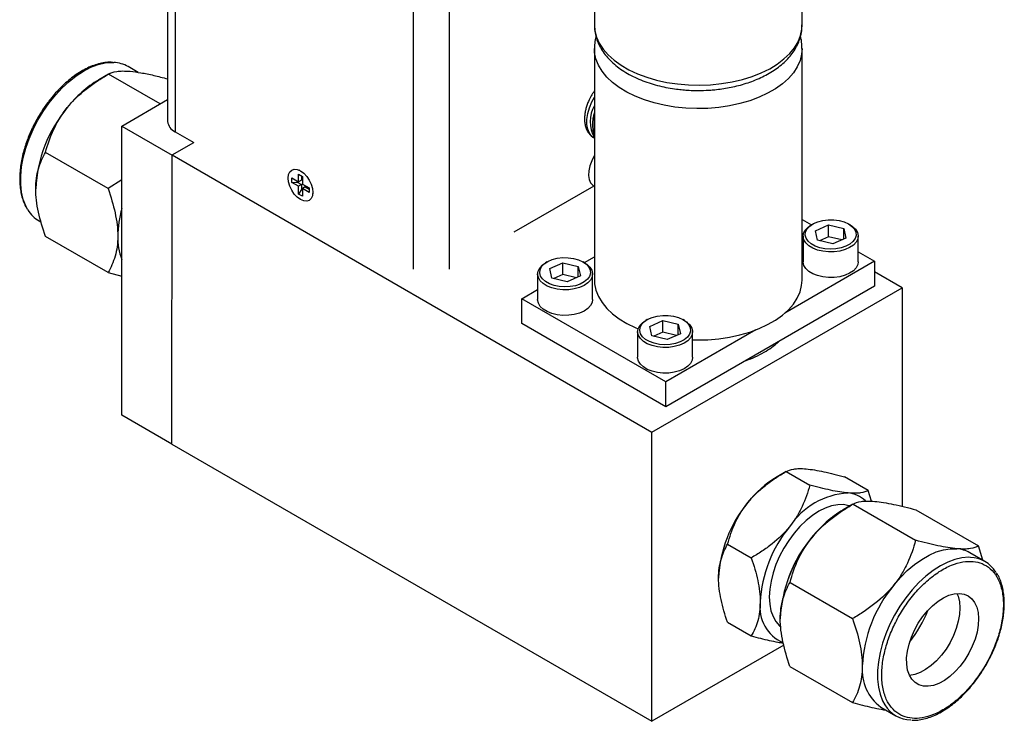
# Model space of a CAD drawing. Header units: inches. Extents: x 3.8 to 27.2, y 3.2 to 18.7.
# Tile 6 of 7: x 22.3 to 27.2, y 7.4 to 10.9. Entities that reach past the tile are written whole.
import ezdxf

# ---------------------------------------------------------------- set-up
doc = ezdxf.new("R2010")
doc.units = ezdxf.units.IN
doc.header["$LTSCALE"] = 2
doc.header["$MEASUREMENT"] = 0

msp = doc.modelspace()

# ---------------------------------------------------------------- linework, layer by layer
at = {"color": 7, "linetype": 'Continuous', "lineweight": 25}
for p, q in [((23.0765, 13.4), (23.0765, 10.3918)), ((25.1731, 11.2111), (25.1731, 10.864)), ((26.1931, 10.864), (26.1931, 11.2111)), ((25.1731, 10.7487), (25.1731, 9.6127)), ((26.1931, 9.6127), (26.1931, 10.7487)), ((22.9317, 10.6321), (22.8825, 10.6605)), ((22.7857, 10.6234), (22.738, 10.5959)), ((23.0396, 10.4774), (22.7862, 10.6237)), ((22.8512, 10.3687), (23.0765, 10.4988)), ((22.8512, 10.3687), (23.0987, 10.2258)), ((22.8512, 8.9487), (22.8512, 10.3687)), ((23.1132, 10.3408), (23.2048, 10.2879)), ((25.1716, 10.3097), (25.1731, 10.3088)), ((25.173, 10.3242), (25.1722, 10.3262)), ((25.173, 10.3242), (25.1731, 10.3239)), ((23.0988, 10.2268), (23.2051, 10.2881)), ((22.784, 10.0617), (22.4767, 10.2391)), ((23.0978, 8.8063), (23.0988, 10.2268)), ((23.0987, 10.2258), (23.0988, 10.2258)), ((23.0987, 10.0621), (23.0987, 10.2258)), ((23.0988, 10.2268), (25.4556, 8.8662)), ((23.6868, 10.1137), (23.7197, 10.0948)), ((23.6868, 10.0917), (23.6868, 10.1137)), ((23.7197, 10.1327), (23.7388, 10.1217)), ((23.7197, 10.0948), (23.7197, 10.1327)), ((23.7238, 10.1514), (23.7207, 10.1527)), ((23.7238, 10.1514), (23.7207, 10.1527)), ((23.7338, 10.1246), (23.7338, 10.1029)), ((23.7388, 10.1217), (23.7388, 10.0837)), ((22.8512, 10.1051), (22.784, 10.0617)), ((23.6868, 10.0917), (23.7132, 10.0928)), ((23.7197, 10.0727), (23.6868, 10.0917)), ((23.7132, 10.0928), (23.7132, 10.0985)), ((23.7132, 10.0928), (23.7338, 10.0809)), ((23.7338, 10.1029), (23.7197, 10.0948)), ((23.7338, 10.0809), (23.7197, 10.0727)), ((23.7197, 10.0347), (23.7197, 10.0727)), ((23.7338, 10.0809), (23.7338, 10.0571)), ((23.7388, 10.0837), (23.7716, 10.0648)), ((23.7529, 10.0699), (23.7388, 10.0617)), ((23.7716, 10.0427), (23.7388, 10.0617)), ((23.7388, 10.0617), (23.7388, 10.0237)), ((23.7529, 10.0699), (23.7716, 10.059)), ((23.7716, 10.0648), (23.7716, 10.0427)), ((25.1701, 10.0742), (24.7768, 9.8471)), ((25.1701, 10.0742), (25.1701, 10.0745)), ((23.7338, 10.0571), (23.7197, 10.0347)), ((23.7388, 10.0237), (23.7197, 10.0347)), ((23.7388, 10.0542), (23.7338, 10.0571)), ((23.7894, 10.0336), (23.7899, 10.037)), ((23.7894, 10.0336), (23.7899, 10.037)), ((22.4451, 9.9027), (22.4556, 9.8966)), ((26.1931, 9.9102), (26.2389, 9.8837)), ((26.2453, 9.8874), (26.2382, 9.8833)), ((26.2584, 9.8544), (26.323, 9.883)), ((26.323, 9.883), (26.3982, 9.865)), ((26.323, 9.8254), (26.323, 9.883)), ((26.4291, 9.8833), (26.4221, 9.8874)), ((22.7837, 9.649), (22.4764, 9.8264)), ((26.1987, 9.8282), (26.1987, 9.7025)), ((26.2691, 9.8078), (26.2584, 9.8544)), ((26.323, 9.8254), (26.2783, 9.8056)), ((26.3891, 9.8097), (26.323, 9.8254)), ((26.3982, 9.865), (26.4089, 9.8184)), ((26.3982, 9.8137), (26.3982, 9.865)), ((26.4687, 9.7025), (26.4687, 9.8282)), ((26.3443, 9.7898), (26.2691, 9.8078)), ((26.4089, 9.8184), (26.3443, 9.7898)), ((25.1238, 9.698), (25.1731, 9.7265)), ((26.4687, 9.7511), (26.5493, 9.7045)), ((24.9407, 9.7017), (24.9336, 9.6976)), ((24.9538, 9.6686), (25.0184, 9.6973)), ((25.0184, 9.6973), (25.0936, 9.6793)), ((25.0184, 9.6397), (25.0184, 9.6973)), ((25.0936, 9.6793), (25.1043, 9.6327)), ((25.0936, 9.628), (25.0936, 9.6793)), ((25.1245, 9.6976), (25.1175, 9.7017)), ((26.5493, 9.7045), (26.1078, 9.4496)), ((26.5493, 9.7045), (26.5493, 9.5821)), ((22.7837, 9.649), (22.8512, 9.6323)), ((24.8941, 9.6425), (24.8941, 9.5168)), ((24.9645, 9.622), (24.9538, 9.6686)), ((25.0184, 9.6397), (24.9737, 9.6199)), ((25.0845, 9.6239), (25.0184, 9.6397)), ((25.1043, 9.6327), (25.0397, 9.6041)), ((25.1641, 9.5168), (25.1641, 9.6425)), ((26.6852, 9.575), (26.5493, 9.6535)), ((25.0397, 9.6041), (24.9645, 9.622)), ((26.5493, 9.5821), (25.524, 8.9902)), ((24.8169, 9.5208), (24.8941, 9.5654)), ((25.4556, 8.8662), (26.6852, 9.575)), ((26.6852, 9.575), (26.6845, 8.5013)), ((25.524, 9.1126), (24.8169, 9.5208)), ((24.8169, 9.3984), (24.8169, 9.5208)), ((25.524, 8.9902), (24.8169, 9.3984)), ((25.4321, 9.418), (25.425, 9.4139)), ((25.4453, 9.3849), (25.5098, 9.4136)), ((25.4559, 9.3383), (25.4453, 9.3849)), ((25.5098, 9.4136), (25.5851, 9.3956)), ((25.5098, 9.356), (25.5098, 9.4136)), ((25.5851, 9.3956), (25.5957, 9.349)), ((25.5851, 9.3443), (25.5851, 9.3956)), ((25.616, 9.4139), (25.6089, 9.418)), ((25.3855, 9.3588), (25.3855, 9.2331)), ((25.5312, 9.3204), (25.4559, 9.3383)), ((25.5098, 9.356), (25.4651, 9.3362)), ((25.5759, 9.3402), (25.5098, 9.356)), ((25.9656, 9.3676), (25.524, 9.1126)), ((25.5957, 9.349), (25.5312, 9.3204)), ((25.6555, 9.2331), (25.6555, 9.3588)), ((25.524, 8.9902), (25.524, 9.1126)), ((23.0978, 8.8063), (22.8512, 8.9487)), ((25.4546, 7.4457), (25.4556, 8.8662)), ((23.0978, 8.8063), (25.4546, 7.4457)), ((23.0987, 8.8058), (23.0987, 8.8058)), ((23.0987, 8.8058), (23.0987, 8.8058)), ((26.1144, 8.6722), (26.0701, 8.6467)), ((26.1148, 8.6725), (26.231, 8.6054)), ((26.5182, 8.5794), (26.402, 8.6465)), ((26.5339, 8.527), (26.5182, 8.5794)), ((26.443, 8.5119), (26.3954, 8.4844)), ((26.4435, 8.5122), (26.7509, 8.3348)), ((26.7528, 8.4842), (27.0601, 8.3068)), ((25.8274, 8.3153), (25.9436, 8.2482)), ((27.0914, 8.2305), (27.0172, 8.2734)), ((27.0813, 8.2364), (27.0601, 8.3068)), ((26.134, 8.1276), (26.4414, 7.9501)), ((25.8272, 7.9321), (25.9434, 7.8651)), ((26.1029, 7.8194), (25.4546, 7.4457)), ((26.1338, 7.7149), (26.4411, 7.5375)), ((26.5797, 7.5156), (26.654, 7.4728))]:
    msp.add_line(p, q, dxfattribs=at)
at = {"color": 8, "linetype": 'Continuous', "lineweight": 25}
for p, q in [((23.1132, 13.3676), (23.1132, 10.3408)), ((24.2841, 9.6651), (24.2841, 12.6919)), ((24.4609, 9.6651), (24.4609, 12.6919))]:
    msp.add_line(p, q, dxfattribs=at)
at = {"color": 8, "linetype": 'Continuous', "lineweight": 25, "flags": 128}
for points in [[(25.1731, 10.864), (25.1753, 10.8366), (25.1833, 10.8056), (25.1969, 10.7753), (25.2159, 10.746), (25.2403, 10.718), (25.2697, 10.6916), (25.3038, 10.6672), (25.3422, 10.6451), (25.3845, 10.6254), (25.4301, 10.6084), (25.4786, 10.5943), (25.5294, 10.5833), (25.582, 10.5755), (25.6357, 10.5709), (25.6899, 10.5696), (25.7441, 10.5717), (25.7976, 10.5771), (25.8497, 10.5858), (25.9, 10.5976), (25.9479, 10.6124), (25.9927, 10.6301), (26.034, 10.6504), (26.0714, 10.6731), (26.1043, 10.698), (26.1325, 10.7248), (26.1556, 10.7532), (26.1733, 10.7828), (26.1855, 10.8133), (26.192, 10.8445), (26.1931, 10.864)], [(26.1931, 10.749), (26.1909, 10.7213), (26.183, 10.6903), (26.1694, 10.66), (26.1503, 10.6306), (26.1259, 10.6026), (26.0965, 10.5763), (26.0624, 10.5519), (26.0241, 10.5297), (25.9818, 10.5101), (25.9362, 10.4931), (25.8877, 10.479), (25.8369, 10.468), (25.7843, 10.4601), (25.7306, 10.4556), (25.6763, 10.4543), (25.6222, 10.4564), (25.5687, 10.4618), (25.5165, 10.4704), (25.4662, 10.4822), (25.4184, 10.4971), (25.3736, 10.5147), (25.3322, 10.5351), (25.2949, 10.5578), (25.2619, 10.5827), (25.2338, 10.6095), (25.2107, 10.6379), (25.1929, 10.6675), (25.1808, 10.698), (25.1743, 10.7291), (25.1731, 10.7492)], [(22.3903, 9.9567), (22.3796, 9.9763), (22.3674, 10.0082), (22.3591, 10.0439), (22.3549, 10.0828), (22.355, 10.1243), (22.3592, 10.168), (22.3675, 10.2132), (22.3798, 10.2594), (22.396, 10.3058), (22.4158, 10.3519), (22.4389, 10.3971), (22.4651, 10.4407), (22.494, 10.4822), (22.5252, 10.5209), (22.5582, 10.5564), (22.5927, 10.5882), (22.6281, 10.6158), (22.664, 10.6389), (22.6999, 10.6572), (22.7354, 10.6704), (22.7698, 10.6784), (22.8028, 10.6809), (22.8118, 10.6807)], [(25.1716, 10.3097), (25.1606, 10.318), (25.1488, 10.3332), (25.1407, 10.3526), (25.1365, 10.3757), (25.1365, 10.4016), (25.1407, 10.4295), (25.1488, 10.4583), (25.1606, 10.4871), (25.1731, 10.5108)], [(27.0199, 8.2508), (27.0118, 8.251), (26.9787, 8.2485), (26.9443, 8.2405), (26.9089, 8.2273), (26.8729, 8.209), (26.837, 8.1859), (26.8016, 8.1583), (26.7671, 8.1265), (26.7341, 8.091), (26.7029, 8.0522), (26.674, 8.0108), (26.6479, 7.9672), (26.6247, 7.922), (26.6049, 7.8759), (26.5887, 7.8295), (26.5764, 7.7833), (26.5681, 7.7381), (26.5639, 7.6944), (26.5639, 7.6529), (26.568, 7.614), (26.5763, 7.5783), (26.5886, 7.5464), (26.5994, 7.5265)]]:
    msp.add_lwpolyline(points, dxfattribs=at)
at = {"color": 7, "linetype": 'Continuous', "lineweight": 25, "flags": 128}
for points in [[(25.1731, 10.2237), (25.1719, 10.2217), (25.1596, 10.1977), (25.1506, 10.1731), (25.1455, 10.1489), (25.1445, 10.1262), (25.1476, 10.1062), (25.1546, 10.0898), (25.1654, 10.0777), (25.1703, 10.0744)], [(23.7292, 10.1484), (23.745, 10.137), (23.7596, 10.1215), (23.7722, 10.1031), (23.7819, 10.0829), (23.788, 10.0625), (23.79, 10.0431), (23.788, 10.0261), (23.7819, 10.0127), (23.7722, 10.0037), (23.7596, 9.9999), (23.745, 10.0013), (23.7292, 10.008), (23.7135, 10.0195), (23.6988, 10.035), (23.6862, 10.0534), (23.6766, 10.0735), (23.6705, 10.094), (23.6684, 10.1133), (23.6705, 10.1303), (23.6766, 10.1437), (23.6862, 10.1527), (23.6988, 10.1566), (23.7135, 10.1551), (23.7292, 10.1484)], [(23.7292, 10.1484), (23.745, 10.137), (23.7596, 10.1215), (23.7722, 10.1031), (23.7819, 10.0829), (23.788, 10.0625), (23.79, 10.0431), (23.788, 10.0261), (23.7819, 10.0127), (23.7722, 10.0037), (23.7596, 9.9999), (23.745, 10.0013), (23.7292, 10.008), (23.7135, 10.0195), (23.6988, 10.035), (23.6862, 10.0534), (23.6766, 10.0735), (23.6705, 10.094), (23.6684, 10.1133), (23.6705, 10.1303), (23.6766, 10.1437), (23.6862, 10.1527), (23.6988, 10.1566), (23.7135, 10.1551), (23.7292, 10.1484)], [(26.4584, 9.7984), (26.445, 9.7841), (26.4266, 9.7717), (26.4043, 9.7618), (26.3788, 9.7548), (26.3513, 9.751), (26.3231, 9.7505), (26.2954, 9.7535), (26.2693, 9.7597), (26.246, 9.769), (26.2266, 9.7808), (26.2118, 9.7947), (26.2024, 9.81), (26.1987, 9.8262), (26.2009, 9.8424), (26.2089, 9.858), (26.2224, 9.8724), (26.2382, 9.8833)], [(26.2182, 9.864), (26.2311, 9.8777), (26.2489, 9.8894), (26.2706, 9.8987), (26.2953, 9.9051), (26.3218, 9.9082), (26.3488, 9.908), (26.3751, 9.9045), (26.3995, 9.8977), (26.4208, 9.8881), (26.438, 9.8761), (26.4504, 9.8622), (26.4573, 9.8471), (26.4584, 9.8316), (26.4537, 9.8162), (26.4433, 9.8018), (26.4279, 9.789), (26.408, 9.7784), (26.3847, 9.7705), (26.3589, 9.7657), (26.332, 9.7643), (26.3052, 9.7661), (26.2797, 9.7713), (26.2567, 9.7795), (26.2373, 9.7904), (26.2225, 9.8034), (26.2128, 9.818), (26.2088, 9.8334), (26.2106, 9.849), (26.2182, 9.864)], [(26.4291, 9.8833), (26.4407, 9.8757), (26.4555, 9.8618), (26.4649, 9.8465), (26.4686, 9.8303), (26.4664, 9.8141), (26.4584, 9.7984)], [(24.9136, 9.6783), (24.9265, 9.6919), (24.9443, 9.7037), (24.966, 9.713), (24.9907, 9.7194), (25.0172, 9.7225), (25.0442, 9.7223), (25.0705, 9.7187), (25.0949, 9.712), (25.1162, 9.7024), (25.1334, 9.6904), (25.1458, 9.6765), (25.1527, 9.6614), (25.1538, 9.6458), (25.1491, 9.6305), (25.1387, 9.616), (25.1233, 9.6032), (25.1034, 9.5927), (25.0801, 9.5848), (25.0543, 9.58), (25.0274, 9.5785), (25.0006, 9.5804), (24.9751, 9.5856), (24.9521, 9.5938), (24.9327, 9.6047), (24.9179, 9.6177), (24.9082, 9.6323), (24.9042, 9.6477), (24.906, 9.6633), (24.9136, 9.6783)], [(25.1538, 9.6127), (25.1403, 9.5984), (25.122, 9.586), (25.0996, 9.5761), (25.0742, 9.5691), (25.0467, 9.5652), (25.0185, 9.5648), (24.9908, 9.5678), (24.9647, 9.574), (24.9414, 9.5832), (24.922, 9.595), (24.9072, 9.6089), (24.8978, 9.6243), (24.8941, 9.6404), (24.8963, 9.6567), (24.9043, 9.6723), (24.9178, 9.6866), (24.9336, 9.6976)], [(25.1245, 9.6976), (25.1361, 9.69), (25.1509, 9.6761), (25.1603, 9.6607), (25.164, 9.6446), (25.1618, 9.6283), (25.1538, 9.6127)], [(26.4687, 9.7025), (26.4664, 9.6883), (26.4584, 9.6727), (26.445, 9.6584), (26.4266, 9.646), (26.4043, 9.6361), (26.3788, 9.629), (26.3513, 9.6252), (26.3231, 9.6248), (26.2954, 9.6278), (26.2693, 9.634), (26.246, 9.6432), (26.2266, 9.655), (26.2118, 9.6689), (26.2024, 9.6843), (26.1987, 9.7004), (26.1987, 9.7025)], [(25.1731, 9.6127), (25.1743, 9.5931), (25.1808, 9.562), (25.1929, 9.5315), (25.2107, 9.5018), (25.2338, 9.4735), (25.2619, 9.4467), (25.2949, 9.4218), (25.3322, 9.399), (25.3736, 9.3787), (25.3877, 9.3727)], [(25.6555, 9.3187), (25.6763, 9.3183), (25.7306, 9.3195), (25.7843, 9.3241), (25.8369, 9.332), (25.8877, 9.343), (25.9362, 9.3571), (25.9818, 9.374), (26.0241, 9.3937), (26.0624, 9.4159), (26.0965, 9.4403), (26.1259, 9.4666), (26.1503, 9.4946), (26.1694, 9.5239), (26.183, 9.5543), (26.1909, 9.5853), (26.1931, 9.6127)], [(25.1641, 9.5168), (25.1618, 9.5026), (25.1538, 9.487), (25.1403, 9.4726), (25.122, 9.4602), (25.0996, 9.4503), (25.0742, 9.4433), (25.0467, 9.4395), (25.0185, 9.4391), (24.9908, 9.442), (24.9647, 9.4483), (24.9414, 9.4575), (24.922, 9.4693), (24.9072, 9.4832), (24.8978, 9.4985), (24.8941, 9.5147), (24.8941, 9.5168)], [(25.405, 9.3946), (25.418, 9.4082), (25.4357, 9.42), (25.4575, 9.4293), (25.4821, 9.4357), (25.5086, 9.4388), (25.5356, 9.4386), (25.562, 9.435), (25.5863, 9.4283), (25.6076, 9.4187), (25.6249, 9.4067), (25.6372, 9.3928), (25.6441, 9.3777), (25.6452, 9.3621), (25.6405, 9.3468), (25.6302, 9.3323), (25.6147, 9.3195), (25.5948, 9.309), (25.5715, 9.3011), (25.5458, 9.2963), (25.5189, 9.2948), (25.492, 9.2967), (25.4665, 9.3019), (25.4436, 9.3101), (25.4242, 9.321), (25.4093, 9.334), (25.3996, 9.3486), (25.3956, 9.364), (25.3974, 9.3796), (25.405, 9.3946)], [(25.6452, 9.329), (25.6318, 9.3147), (25.6135, 9.3023), (25.5911, 9.2924), (25.5656, 9.2854), (25.5382, 9.2815), (25.51, 9.2811), (25.4822, 9.2841), (25.4561, 9.2903), (25.4329, 9.2995), (25.4134, 9.3113), (25.3987, 9.3252), (25.3892, 9.3406), (25.3855, 9.3567), (25.3878, 9.373), (25.3958, 9.3886), (25.4092, 9.4029), (25.425, 9.4139)], [(25.616, 9.4139), (25.6276, 9.4063), (25.6423, 9.3924), (25.6518, 9.377), (25.6555, 9.3609), (25.6532, 9.3446), (25.6452, 9.329)], [(25.6555, 9.2331), (25.6532, 9.2189), (25.6452, 9.2033), (25.6318, 9.1889), (25.6135, 9.1765), (25.5911, 9.1666), (25.5656, 9.1596), (25.5382, 9.1558), (25.51, 9.1554), (25.4822, 9.1583), (25.4561, 9.1646), (25.4329, 9.1738), (25.4134, 9.1856), (25.3987, 9.1995), (25.3892, 9.2148), (25.3855, 9.231), (25.3855, 9.2331)], [(26.4276, 8.503), (26.4232, 8.5044), (26.3968, 8.5096), (26.3683, 8.5094), (26.3382, 8.5038), (26.3071, 8.493), (26.2754, 8.4772), (26.2437, 8.4565), (26.2125, 8.4314), (26.1824, 8.4022), (26.1539, 8.3696), (26.1275, 8.334), (26.1036, 8.296), (26.0826, 8.2563), (26.065, 8.2156), (26.0509, 8.1746), (26.0406, 8.134), (26.0344, 8.0944), (26.0323, 8.0566), (26.0344, 8.0212), (26.0405, 7.9887), (26.0507, 7.9599), (26.0648, 7.935), (26.0824, 7.9147), (26.087, 7.9107)], [(26.644, 8.1148), (26.6761, 8.152), (26.71, 8.1857), (26.745, 8.2155), (26.7807, 8.2409), (26.8167, 8.2616), (26.8524, 8.2774), (26.8874, 8.288), (26.9212, 8.2933), (26.9533, 8.2932)], [(26.7303, 7.8594), (26.7456, 7.894), (26.7641, 7.9275), (26.7855, 7.959), (26.8091, 7.9879), (26.8344, 8.0135), (26.8609, 8.0351), (26.888, 8.0523), (26.9149, 8.0646), (26.9411, 8.0718), (26.9659, 8.0737), (26.9888, 8.0702), (27.0092, 8.0615), (27.0267, 8.0477), (27.0408, 8.0292), (27.0512, 8.0064), (27.0577, 7.9798), (27.0601, 7.95), (27.0583, 7.9178), (27.0525, 7.8839), (27.0427, 7.8491), (27.0291, 7.8143), (27.0122, 7.7801), (26.9922, 7.7475), (26.9696, 7.7172), (26.9451, 7.6899), (26.9191, 7.6662), (26.8922, 7.6468), (26.8652, 7.632), (26.8385, 7.6222), (26.813, 7.6176), (26.789, 7.6184), (26.7673, 7.6245), (26.7483, 7.6358), (26.7325, 7.652), (26.7202, 7.6728), (26.7117, 7.6976), (26.7072, 7.7258), (26.7069, 7.7569), (26.7107, 7.79), (26.7186, 7.8245), (26.7303, 7.8594)], [(26.9536, 8.0734), (26.9593, 8.0594), (26.9658, 8.0328), (26.9682, 8.0031), (26.9664, 7.9709), (26.9606, 7.937), (26.9507, 7.9022), (26.9372, 7.8673), (26.9202, 7.8332), (26.9002, 7.8006), (26.8777, 7.7703), (26.8531, 7.743), (26.8271, 7.7193), (26.8003, 7.6999), (26.7732, 7.6851), (26.7466, 7.6753), (26.7211, 7.6707)]]:
    msp.add_lwpolyline(points, dxfattribs=at)
at = {"color": 7, "linetype": 'Continuous', "lineweight": 25}
for centre, radius, start, end in [((22.8053, 10.5243), 0.1565, 60.4321, 87.6281), ((23.0305, 10.1104), 0.5668, 121.0643, 142.0397), ((23.0963, 10.0304), 0.6683, 140.1076, 177.4292), ((25.3146, 10.3909), 0.1618, 150.9954, 209.0046), ((23.1391, 10.398), 0.0629, 185.6948, 245.6253), ((22.525, 10.0385), 0.1576, 211.2499, 239.5021), ((23.3653, 9.8204), 0.5336, 164.4645, 179.2158), ((23.1318, 9.8205), 0.3002, 178.6282, 200.7822), ((25.8312, 9.5699), 0.3581, 299.3519, 313.2753), ((25.742, 9.7246), 0.5367, 289.1631, 299.5566), ((26.3432, 8.1941), 0.5286, 121.1089, 141.995), ((26.4408, 8.197), 0.3704, 93.373, 146.5473), ((26.4083, 8.4276), 0.1396, 46.5565, 85.6136), ((26.406, 8.1203), 0.6238, 140.2069, 177.3299), ((26.6879, 7.9988), 0.5668, 121.0643, 142.0397), ((26.6111, 8.0019), 0.6238, 140.2069, 177.3299), ((26.7537, 7.9189), 0.6683, 140.1076, 177.4292), ((26.7153, 7.9426), 0.6244, 138.5821, 162.5924), ((26.9411, 8.1405), 0.1532, 60.2066, 85.4088), ((27.0141, 8.0966), 0.1543, 32.0848, 87.8604), ((27.1612, 7.6845), 0.6728, 140.2376, 177.2992), ((26.1716, 8.0038), 0.1856, 171.5582, 247.0597), ((26.2638, 8.2032), 0.5871, 321.3212, 338.6854), ((26.7135, 7.6968), 0.2252, 175.0687, 233.5618), ((26.7314, 7.6069), 0.1546, 211.3497, 268.5922)]:
    msp.add_arc(centre, radius, start, end, dxfattribs=at)
at = {"color": 8, "linetype": 'Continuous', "lineweight": 25}
msp.add_arc((25.3304, 10.3746), 0.1654, 161.9641, 197.0066, dxfattribs=at)
at = {"color": 7, "linetype": 'Continuous', "lineweight": 25}
for points, knots in [([(25.1737, 10.8647), (25.1736, 10.8604), (25.173, 10.8448), (25.1775, 10.8177), (25.1872, 10.7851), (25.2019, 10.7541), (25.2206, 10.7252), (25.2436, 10.6977), (25.2706, 10.672), (25.3012, 10.6483), (25.335, 10.6268), (25.3716, 10.6077), (25.4105, 10.591), (25.4511, 10.5768), (25.4926, 10.5653), (25.5346, 10.5563), (25.573, 10.5502), (25.6074, 10.5465), (25.6428, 10.5438), (25.668, 10.5434), (25.6831, 10.5432)], [0, 0, 0, 0, 0.023547, 0.084378, 0.147785, 0.206359, 0.266023, 0.32663, 0.387854, 0.449325, 0.510732, 0.571795, 0.632347, 0.692187, 0.750909, 0.807517, 0.863134, 0.902951, 0.941915, 1, 1, 1, 1]), ([(25.6831, 10.5432), (25.7005, 10.5435), (25.725, 10.5439), (25.7609, 10.5467), (25.7913, 10.55), (25.827, 10.5555), (25.8636, 10.563), (25.9007, 10.5726), (25.9375, 10.5843), (25.9734, 10.5982), (26.0078, 10.6143), (26.0405, 10.6324), (26.0709, 10.6526), (26.0987, 10.6748), (26.1236, 10.6989), (26.1453, 10.7248), (26.1633, 10.7524), (26.1776, 10.7816), (26.1874, 10.8122), (26.1927, 10.8401), (26.1926, 10.8578), (26.1926, 10.8649)], [0, 0, 0, 0, 0.066781, 0.093981, 0.139, 0.185562, 0.235326, 0.287043, 0.340227, 0.394504, 0.449621, 0.505403, 0.561721, 0.618435, 0.675404, 0.732498, 0.789615, 0.846741, 0.904029, 0.961845, 1, 1, 1, 1]), ([(25.1814, 10.8074), (25.1806, 10.8048), (25.1764, 10.7917), (25.1735, 10.7721), (25.1737, 10.7553), (25.1738, 10.7494)], [0, 0, 0, 0, 0.138299, 0.699407, 1, 1, 1, 1]), ([(26.1925, 10.7491), (26.1926, 10.754), (26.193, 10.7705), (26.1903, 10.79), (26.1859, 10.8039), (26.185, 10.8067)], [0, 0, 0, 0, 0.253874, 0.845906, 1, 1, 1, 1]), ([(22.8074, 10.6815), (22.8017, 10.6818), (22.7864, 10.6828), (22.7602, 10.6795), (22.7294, 10.6724), (22.6982, 10.6611), (22.6668, 10.646), (22.6355, 10.6274), (22.6049, 10.6055), (22.5751, 10.5807), (22.5467, 10.5536), (22.5199, 10.5246), (22.4971, 10.4968), (22.4779, 10.471), (22.4591, 10.4436), (22.4469, 10.4233), (22.4395, 10.411)], [0, 0, 0, 0, 0.047811, 0.127008, 0.206192, 0.285234, 0.364036, 0.442479, 0.520438, 0.597667, 0.673643, 0.747083, 0.819995, 0.872302, 0.922774, 1, 1, 1, 1]), ([(22.5836, 10.459), (22.6107, 10.4928), (22.642, 10.5229), (22.6936, 10.5638), (22.7116, 10.5768), (22.7483, 10.6012), (22.7671, 10.6127), (22.7862, 10.6237)], [0, 0, 0, 0, 0.5, 0.5, 0.75, 0.75, 1, 1, 1, 1]), ([(22.7862, 10.6237), (22.7964, 10.6296), (22.8093, 10.6342), (22.8351, 10.6381), (22.8447, 10.6389), (22.8668, 10.6391), (22.8792, 10.6386), (22.8929, 10.6374)], [0, 0, 0, 0, 0.5, 0.5, 0.75, 0.75, 1, 1, 1, 1]), ([(22.8929, 10.6374), (22.91, 10.6353), (22.9446, 10.6312), (23.0073, 10.6183), (23.0534, 10.6064), (23.0765, 10.6004)], [0, 0, 0, 0, 0.326208, 0.661824, 1, 1, 1, 1]), ([(25.1572, 10.5165), (25.1525, 10.5077), (25.1458, 10.4953), (25.1381, 10.4763), (25.1326, 10.46), (25.1278, 10.4406), (25.1249, 10.4206), (25.1241, 10.4003), (25.1259, 10.3803), (25.1306, 10.361), (25.1383, 10.343), (25.1496, 10.3271), (25.1612, 10.3156), (25.1698, 10.3112), (25.1726, 10.3098)], [0, 0, 0, 0, 0.1152967, 0.1624212, 0.2400511, 0.3197982, 0.4047044, 0.4927095, 0.5831667, 0.6750891, 0.7676732, 0.8606291, 0.9549081, 1, 1, 1, 1]), ([(25.1731, 10.5408), (25.1726, 10.5402), (25.1668, 10.5326), (25.1618, 10.5242), (25.1572, 10.5165)], [0, 0, 0, 0, 0.082362, 1, 1, 1, 1]), ([(22.4767, 10.2391), (22.4869, 10.2773), (22.4998, 10.315), (22.5256, 10.3702), (22.5353, 10.3884), (22.5574, 10.4243), (22.5699, 10.442), (22.5836, 10.459)], [0, 0, 0, 0, 0.5, 0.5, 0.75, 0.75, 1, 1, 1, 1]), ([(22.4395, 10.411), (22.4316, 10.3967), (22.4205, 10.3767), (22.4062, 10.3464), (22.3949, 10.3204), (22.3831, 10.2893), (22.3725, 10.2567), (22.3636, 10.2229), (22.3567, 10.1887), (22.352, 10.1545), (22.3498, 10.1209), (22.3501, 10.0882), (22.3531, 10.0569), (22.3588, 10.0271), (22.3674, 9.9992), (22.3768, 9.9768), (22.3844, 9.9648), (22.3872, 9.9603)], [0, 0, 0, 0, 0.0889, 0.124704, 0.183964, 0.245126, 0.310357, 0.377996, 0.447382, 0.518004, 0.589525, 0.661731, 0.7345, 0.807787, 0.881622, 0.95613, 1, 1, 1, 1]), ([(25.1731, 10.4363), (25.173, 10.4361), (25.1707, 10.4293), (25.1676, 10.4156), (25.1642, 10.3952), (25.1632, 10.3744), (25.1648, 10.354), (25.1677, 10.3379), (25.1714, 10.3294), (25.1724, 10.3269)], [0, 0, 0, 0, 0.006966, 0.174489, 0.352836, 0.53765, 0.727562, 0.920754, 1, 1, 1, 1]), ([(22.4287, 10.0604), (22.4287, 10.0966), (22.4335, 10.1291), (22.4463, 10.1735), (22.4515, 10.1876), (22.4632, 10.2143), (22.4697, 10.227), (22.4767, 10.2391)], [0, 0, 0, 0, 0.5, 0.5, 0.75, 0.75, 1, 1, 1, 1]), ([(22.4764, 9.8264), (22.4624, 9.8668), (22.4506, 9.9068), (22.4379, 9.9655), (22.4345, 9.9849), (22.4299, 10.0231), (22.4287, 10.0421), (22.4287, 10.0604)], [0, 0, 0, 0, 0.5, 0.5, 0.75, 0.75, 1, 1, 1, 1]), ([(22.784, 10.0617), (22.798, 10.0212), (22.8098, 9.9813), (22.8225, 9.9226), (22.8259, 9.9032), (22.8305, 9.8649), (22.8317, 9.846), (22.8317, 9.8277)], [0, 0, 0, 0, 0.5, 0.5, 0.75, 0.75, 1, 1, 1, 1]), ([(25.1705, 10.0747), (25.1712, 10.074), (25.172, 10.0733), (25.173, 10.073), (25.1731, 10.0729)], [0, 0, 0, 0, 0.885354, 1, 1, 1, 1]), ([(22.8317, 9.8277), (22.8317, 9.7915), (22.8269, 9.759), (22.8141, 9.7146), (22.8089, 9.7005), (22.7972, 9.6738), (22.7907, 9.6611), (22.7837, 9.649)], [0, 0, 0, 0, 0.5, 0.5, 0.75, 0.75, 1, 1, 1, 1]), ([(25.9267, 8.5196), (25.9519, 8.5509), (25.981, 8.5788), (26.0289, 8.6168), (26.0456, 8.6289), (26.0797, 8.6516), (26.0971, 8.6623), (26.1148, 8.6725)], [0, 0, 0, 0, 0.5, 0.5, 0.75, 0.75, 1, 1, 1, 1]), ([(26.1148, 8.6725), (26.1243, 8.678), (26.1363, 8.6822), (26.1602, 8.6858), (26.1692, 8.6865), (26.1897, 8.6868), (26.2013, 8.6863), (26.214, 8.6851)], [0, 0, 0, 0, 0.5, 0.5, 0.75, 0.75, 1, 1, 1, 1]), ([(26.214, 8.6851), (26.2392, 8.6829), (26.2682, 8.6781), (26.3161, 8.668), (26.3328, 8.6641), (26.3668, 8.6558), (26.3843, 8.6512), (26.402, 8.6465)], [0, 0, 0, 0, 0.5, 0.5, 0.75, 0.75, 1, 1, 1, 1]), ([(26.231, 8.6054), (26.2215, 8.5699), (26.2095, 8.5349), (26.1855, 8.4836), (26.1765, 8.4667), (26.1561, 8.4335), (26.1445, 8.417), (26.1318, 8.4012)], [0, 0, 0, 0, 0.5, 0.5, 0.75, 0.75, 1, 1, 1, 1]), ([(26.419, 8.5668), (26.3938, 8.569), (26.3648, 8.5739), (26.3169, 8.584), (26.3002, 8.5878), (26.2662, 8.5962), (26.2487, 8.6007), (26.231, 8.6054)], [0, 0, 0, 0, 0.5, 0.5, 0.75, 0.75, 1, 1, 1, 1]), ([(26.5182, 8.5794), (26.5087, 8.574), (26.4967, 8.5697), (26.4727, 8.5661), (26.4638, 8.5654), (26.4433, 8.5651), (26.4317, 8.5656), (26.419, 8.5668)], [0, 0, 0, 0, 0.5, 0.5, 0.75, 0.75, 1, 1, 1, 1]), ([(25.8274, 8.3153), (25.837, 8.3508), (25.849, 8.3858), (25.8729, 8.4371), (25.8819, 8.454), (25.9024, 8.4873), (25.914, 8.5038), (25.9267, 8.5196)], [0, 0, 0, 0, 0.5, 0.5, 0.75, 0.75, 1, 1, 1, 1]), ([(26.4435, 8.5122), (26.4538, 8.5181), (26.4667, 8.5227), (26.4924, 8.5266), (26.5021, 8.5274), (26.5242, 8.5276), (26.5366, 8.5271), (26.5503, 8.5258)], [0, 0, 0, 0, 0.5, 0.5, 0.75, 0.75, 1, 1, 1, 1]), ([(26.5503, 8.5258), (26.5774, 8.5234), (26.6087, 8.5182), (26.6602, 8.5073), (26.6782, 8.5032), (26.7149, 8.4942), (26.7337, 8.4893), (26.7528, 8.4842)], [0, 0, 0, 0, 0.5, 0.5, 0.75, 0.75, 1, 1, 1, 1]), ([(26.2409, 8.3475), (26.2681, 8.3813), (26.2994, 8.4114), (26.351, 8.4523), (26.369, 8.4652), (26.4057, 8.4897), (26.4244, 8.5012), (26.4435, 8.5122)], [0, 0, 0, 0, 0.5, 0.5, 0.75, 0.75, 1, 1, 1, 1]), ([(26.1318, 8.4012), (26.1065, 8.3698), (26.0775, 8.3419), (26.0296, 8.3039), (26.0129, 8.2919), (25.9788, 8.2692), (25.9614, 8.2585), (25.9436, 8.2482)], [0, 0, 0, 0, 0.5, 0.5, 0.75, 0.75, 1, 1, 1, 1]), ([(26.134, 8.1276), (26.1443, 8.1658), (26.1572, 8.2035), (26.183, 8.2587), (26.1927, 8.2769), (26.2148, 8.3128), (26.2272, 8.3305), (26.2409, 8.3475)], [0, 0, 0, 0, 0.5, 0.5, 0.75, 0.75, 1, 1, 1, 1]), ([(26.7509, 8.3348), (26.7406, 8.2966), (26.7277, 8.2589), (26.7019, 8.2037), (26.6922, 8.1855), (26.6701, 8.1496), (26.6577, 8.1319), (26.644, 8.1148)], [0, 0, 0, 0, 0.5, 0.5, 0.75, 0.75, 1, 1, 1, 1]), ([(26.9533, 8.2932), (26.9262, 8.2956), (26.895, 8.3008), (26.8434, 8.3117), (26.8254, 8.3158), (26.7887, 8.3248), (26.77, 8.3297), (26.7509, 8.3348)], [0, 0, 0, 0, 0.5, 0.5, 0.75, 0.75, 1, 1, 1, 1]), ([(25.7829, 8.1494), (25.7829, 8.183), (25.7874, 8.2132), (25.7993, 8.2544), (25.8041, 8.2675), (25.8149, 8.2923), (25.821, 8.3041), (25.8274, 8.3153)], [0, 0, 0, 0, 0.5, 0.5, 0.75, 0.75, 1, 1, 1, 1]), ([(27.0601, 8.3068), (27.0499, 8.3009), (27.037, 8.2963), (27.0112, 8.2924), (27.0015, 8.2917), (26.9795, 8.2914), (26.967, 8.2919), (26.9533, 8.2932)], [0, 0, 0, 0, 0.5, 0.5, 0.75, 0.75, 1, 1, 1, 1]), ([(25.9436, 8.2482), (25.9566, 8.2107), (25.9676, 8.1736), (25.9794, 8.1191), (25.9825, 8.1011), (25.9868, 8.0656), (25.988, 8.048), (25.9879, 8.031)], [0, 0, 0, 0, 0.5, 0.5, 0.75, 0.75, 1, 1, 1, 1]), ([(27.1419, 7.8221), (27.1511, 7.8456), (27.1669, 7.8942), (27.1809, 7.9672), (27.1837, 8.0384), (27.174, 8.103), (27.1521, 8.1568), (27.1196, 8.1967), (27.0794, 8.2217), (27.0337, 8.2327), (26.9829, 8.2304), (26.9267, 8.2142), (26.8665, 8.1826), (26.8057, 8.1364), (26.7481, 8.0778), (26.6973, 8.011), (26.6556, 7.9405), (26.6233, 7.8691), (26.5998, 7.7968), (26.5858, 7.7238), (26.583, 7.6527), (26.5926, 7.588), (26.6146, 7.5343), (26.647, 7.4943), (26.6872, 7.4694), (26.7329, 7.4584), (26.7837, 7.4606), (26.84, 7.4769), (26.9002, 7.5084), (26.961, 7.5547), (27.0185, 7.6132), (27.0693, 7.68), (27.111, 7.7505), (27.1328, 7.7986), (27.1419, 7.8221)], [0, 0, 0, 0, 0.029129, 0.060003, 0.09216, 0.125, 0.15784, 0.189997, 0.220871, 0.25, 0.279129, 0.310003, 0.34216, 0.375, 0.40784, 0.439997, 0.470871, 0.5, 0.529129, 0.560003, 0.59216, 0.625, 0.65784, 0.689997, 0.720871, 0.75, 0.779129, 0.810003, 0.84216, 0.875, 0.90784, 0.939997, 0.970871, 1, 1, 1, 1]), ([(27.097, 7.7222), (27.1049, 7.7365), (27.116, 7.7565), (27.1303, 7.7868), (27.1416, 7.8128), (27.1534, 7.8439), (27.164, 7.8765), (27.1729, 7.9103), (27.1798, 7.9445), (27.1845, 7.9787), (27.1867, 8.0123), (27.1864, 8.045), (27.1834, 8.0763), (27.1777, 8.1062), (27.1691, 8.134), (27.1593, 8.1573), (27.1512, 8.17), (27.1479, 8.1752)], [0, 0, 0, 0, 0.088251, 0.123793, 0.182621, 0.243336, 0.308091, 0.375236, 0.444116, 0.514222, 0.585221, 0.6569, 0.729138, 0.80189, 0.875186, 0.94915, 1, 1, 1, 1]), ([(25.8272, 7.9321), (25.8142, 7.9697), (25.8032, 8.0067), (25.7914, 8.0613), (25.7883, 8.0793), (25.784, 8.1148), (25.7829, 8.1324), (25.7829, 8.1494)], [0, 0, 0, 0, 0.5, 0.5, 0.75, 0.75, 1, 1, 1, 1]), ([(26.0861, 7.9489), (26.0861, 7.9851), (26.0909, 8.0176), (26.1037, 8.062), (26.1089, 8.0761), (26.1206, 8.1028), (26.1271, 8.1155), (26.134, 8.1276)], [0, 0, 0, 0, 0.5, 0.5, 0.75, 0.75, 1, 1, 1, 1]), ([(26.644, 8.1148), (26.6168, 8.0811), (26.5855, 8.051), (26.534, 8.0101), (26.516, 7.9971), (26.4793, 7.9727), (26.4605, 7.9612), (26.4414, 7.9501)], [0, 0, 0, 0, 0.5, 0.5, 0.75, 0.75, 1, 1, 1, 1]), ([(25.9879, 8.031), (25.9879, 7.9974), (25.9834, 7.9672), (25.9716, 7.926), (25.9667, 7.9128), (25.9559, 7.8881), (25.9499, 7.8763), (25.9434, 7.8651)], [0, 0, 0, 0, 0.5, 0.5, 0.75, 0.75, 1, 1, 1, 1]), ([(26.1338, 7.7149), (26.1198, 7.7553), (26.1079, 7.7953), (26.0952, 7.854), (26.0919, 7.8734), (26.0873, 7.9116), (26.086, 7.9306), (26.0861, 7.9489)], [0, 0, 0, 0, 0.5, 0.5, 0.75, 0.75, 1, 1, 1, 1]), ([(26.4414, 7.9501), (26.4554, 7.9097), (26.4672, 7.8698), (26.4799, 7.8111), (26.4833, 7.7917), (26.4879, 7.7534), (26.4891, 7.7344), (26.4891, 7.7162)], [0, 0, 0, 0, 0.5, 0.5, 0.75, 0.75, 1, 1, 1, 1]), ([(25.9434, 7.8651), (25.9734, 7.8573), (26.019, 7.8455), (26.0706, 7.8348), (26.092, 7.8316), (26.1007, 7.8303)], [0, 0, 0, 0, 0.532993, 0.809175, 1, 1, 1, 1]), ([(26.4891, 7.7162), (26.4891, 7.68), (26.4842, 7.6475), (26.4715, 7.6031), (26.4663, 7.5889), (26.4546, 7.5622), (26.4481, 7.5496), (26.4411, 7.5375)], [0, 0, 0, 0, 0.5, 0.5, 0.75, 0.75, 1, 1, 1, 1]), ([(26.7323, 7.4516), (26.737, 7.4513), (26.7512, 7.4505), (26.7763, 7.4537), (26.8071, 7.4608), (26.8383, 7.4722), (26.8697, 7.4872), (26.901, 7.5058), (26.9317, 7.5277), (26.9614, 7.5525), (26.9898, 7.5796), (27.0166, 7.6086), (27.0394, 7.6364), (27.0586, 7.6622), (27.0774, 7.6896), (27.0896, 7.7099), (27.097, 7.7222)], [0, 0, 0, 0, 0.039342, 0.119243, 0.199132, 0.278877, 0.358379, 0.437521, 0.516172, 0.594088, 0.67074, 0.744834, 0.818394, 0.871166, 0.922087, 1, 1, 1, 1]), ([(26.4411, 7.5375), (26.4734, 7.5291), (26.5225, 7.5165), (26.5762, 7.5053), (26.5975, 7.5021), (26.6051, 7.501)], [0, 0, 0, 0, 0.5529925, 0.8395375, 1, 1, 1, 1])]:
    msp.add_open_spline(points, degree=3, knots=knots, dxfattribs=at)

doc.saveas('drawing.dxf')
